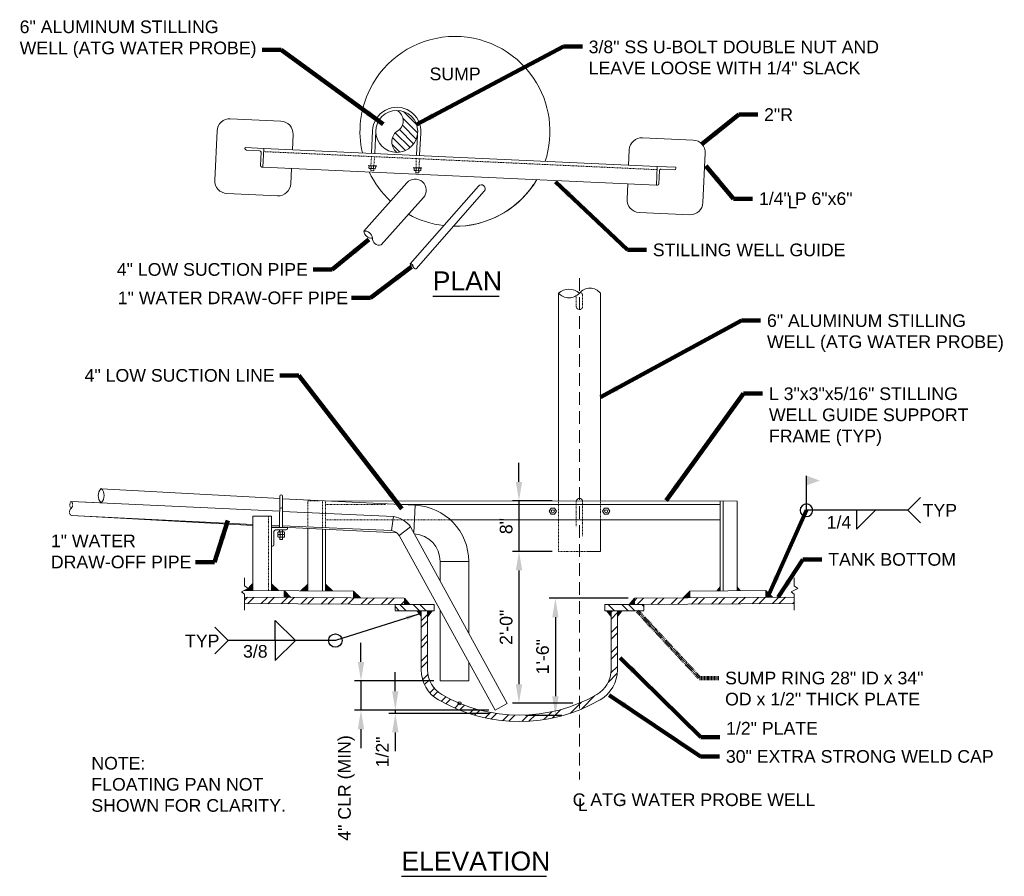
# Model space of a CAD drawing. Header units: inches. Extents: x -723 to 258, y 235 to 390.
# Tile 7 of 8: x -107 to 49, y 239 to 374. Entities that reach past the tile are written whole.
import ezdxf

# ---------------------------------------------------------------- set-up
doc = ezdxf.new("R2010")
doc.units = ezdxf.units.IN
doc.header["$MEASUREMENT"] = 0
for name, pattern in [('( Dashed )', [9, 6, -3]), ('HIDDEN', [0.19685, 0.15748, -0.03937]), ('HIDDEN2', [0.1875, 0.125, -0.0625])]:
    doc.linetypes.add(name, pattern=pattern)
doc.layers.get('DefPoints').update_dxf_attribs({"lineweight": 0})
for name, color, linetype, lineweight in [('G-ANNO-DIMS', 2, 'Continuous', 0), ('G-ANNO-MASK', 1, 'Continuous', 0), ('G-ANNO-NOTE', 4, 'Continuous', 30), ('G-ANNO-PATT', 250, 'Continuous', 0), ('G-ANNO-TEXT', 2, 'Continuous', 30), ('G-GRID-COOR', 2, 'Continuous', 13), ('M-ANNO-TEXT', 13, 'Continuous', 0), ('M-DETL-LGHT', 3, 'Continuous', 0), ('M-DETL-MEDM', 5, 'Continuous', 0), ('M-DETL-MLGT', 2, 'Continuous', 0), ('M-DETL-XLGT', 1, 'Continuous', 0)]:
    doc.layers.add(name, color=color, linetype=linetype, lineweight=lineweight)
doc.styles.add("AEC_AC_06ArchDims-CC_3-4_1'", font='arial.ttf', dxfattribs={"height": 2})
doc.styles.add("AEC_AC_44Text-LeftTop_1_1'", font='arial.ttf', dxfattribs={"height": 1.5})
doc.styles.add("AEC_AC_45Text-LeftTop_3-4_1'", font='arial.ttf', dxfattribs={"height": 2})
doc.styles.add("AEC_AC_46Text-LeftTop_1-2_1'", font='arial.ttf', dxfattribs={"height": 3})
doc.styles.add('ROMANS-16', font='romans.shx', dxfattribs={"width": 0.8, "height": 2})
doc.dimstyles.new("AEC_AC_06_Arch-Dims_3-4_1'", dxfattribs={"dimtxt": 2, "dimasz": 3, "dimexe": 1, "dimexo": 1, "dimgap": 1, "dimtad": 1, "dimdec": 4, "dimzin": 15, "dimdsep": 46, "dimlunit": 4, "dimtxsty": "AEC_AC_06ArchDims-CC_3-4_1'", "dimcen": 0.09, "dimclrd": 256, "dimclre": 256, "dimazin": 2, "dimtfac": 0.7, "dimtdec": 4, "dimtix": 1, "dimtmove": 1, "dimatfit": 3, "dimfxl": 1, "dimfrac": 1, "dimtolj": 1, "dimtzin": 15, "dimlwd": 30, "dimlwe": 30, "dimarcsym": 0})
doc.dimstyles.new("AEC_AC_45_Notes_3-4_1'", dxfattribs={"dimtxt": 2, "dimasz": 3, "dimexe": 1, "dimexo": 1, "dimgap": 1, "dimtad": 1, "dimjust": 1, "dimdec": 3, "dimzin": 15, "dimdsep": 46, "dimlunit": 5, "dimtxsty": "AEC_AC_45Text-LeftTop_3-4_1'", "dimblk": 'NONE', "dimcen": 0.09, "dimclrd": 256, "dimclre": 256, "dimazin": 2, "dimtfac": 0.7, "dimtdec": 3, "dimtmove": 1, "dimatfit": 1, "dimfxl": 1, "dimfrac": 1, "dimtolj": 1, "dimtzin": 15, "dimlwd": 30, "dimlwe": 30, "dimarcsym": 0})
doc.dimstyles.new('ROMANS-16', dxfattribs={"dimtxt": 2, "dimasz": 2, "dimexe": 1, "dimexo": 1, "dimgap": 1, "dimtad": 1, "dimzin": 11, "dimdsep": 46, "dimlunit": 4, "dimtxsty": 'ROMANS-16', "dimcen": 0.125, "dimclrd": 30, "dimclre": 30, "dimclrt": 256, "dimadec": 0, "dimazin": 0, "dimtfac": 1, "dimtmove": 2, "dimatfit": 3, "dimfxl": 1, "dimtzin": 11, "dimarcsym": 0})

# ---------------------------------------------------------------- blocks, each defined once
blk = doc.blocks.new('*U14')
at = {"color": 0}
for p, q in [((4.718, 5.248), (4.901, 5.431)), ((4.729, 5.083), (5.037, 5.391)), ((4.794, 4.971), (5.146, 5.323)), ((4.893, 4.893), (5.232, 5.232)), ((4.965, 4.788), (5.295, 5.118)), ((4.977, 4.624), (5.328, 4.974)), ((4.994, 4.464), (5.302, 4.771))]:
    blk.add_line(p, q, dxfattribs=at)
blk = doc.blocks.new('Pipesect')
blk.add_circle((0, 0), 0.5)
at = {"layer": 'M-DETL-XLGT'}
for centre, radius, start, end in [((0.207, 0.25), 0.325, 129.6583, 230.3417), ((-0.124, -0.25), 0.279, 296.4507, 63.5493)]:
    blk.add_arc(centre, radius, start, end, dxfattribs=at)
blk.add_blockref('*U14', (-4.83, -4.936), dxfattribs=at)
blk = doc.blocks.new('A$C6DE766CF')
at = {"layer": 'M-DETL-LGHT'}
for centre, radius, start, end in [((-8.99, 7.16), 5.5, 180, 240), ((-8.98, 7.15), 4.5, 180, 240.0391), ((11, 7.15), 4.5, 299.9609, 0), ((11.01, 7.16), 5.5, 300, 0), ((1.01, 24.48), 24.5, 240.0391, 299.9609), ((1.01, 24.48), 25.5, 240, 300)]:
    blk.add_arc(centre, radius, start, end, dxfattribs=at)
blk = doc.blocks.new('_None')
blk = doc.blocks.new('*D35')
at = {"layer": 'DefPoints', "color": 0, "transparency": 16777216}
for p in [(-40.13, 269.77), (-52.63, 265.15), (-31.45, 265.15)]:
    blk.add_point(p, dxfattribs=at)
at = {"layer": 'G-ANNO-DIMS', "lineweight": 30, "transparency": 16777216}
for p, q in [((-52.63, 272.77), (-52.63, 275.77)), ((-41.13, 269.77), (-53.63, 269.77)), ((-52.63, 269.77), (-52.63, 265.15)), ((-32.45, 265.15), (-53.63, 265.15)), ((-52.63, 262.15), (-52.63, 259.15))]:
    blk.add_line(p, q, dxfattribs=at)
at = {"layer": 'G-ANNO-DIMS', "transparency": 16777216}
for points in [[(-53.13, 272.77), (-52.13, 272.77), (-52.63, 269.77)], [(-53.13, 262.15), (-52.13, 262.15), (-52.63, 265.15)]]:
    blk.add_solid(points, dxfattribs=at)
at = {"layer": 'G-ANNO-DIMS', "color": 0, "lineweight": 30, "transparency": 16777216, "insert": (-54.94, 252.86), "char_height": 2, "attachment_point": 5, "rotation": 90, "style": "AEC_AC_06ArchDims-CC_3-4_1'"}
blk.add_mtext('\\A1;4" CLR (MIN)', dxfattribs=at)
blk = doc.blocks.new('*D24')
at = {"layer": 'DefPoints', "color": 0, "transparency": 16777216}
for p in [(-47.21, 264.65), (-31.45, 265.15), (-31.45, 264.65)]:
    blk.add_point(p, dxfattribs=at)
at = {"layer": 'G-ANNO-DIMS', "lineweight": 30, "transparency": 16777216}
for p, q in [((-47.21, 268.15), (-47.21, 271.15)), ((-32.45, 265.15), (-48.21, 265.15)), ((-32.45, 264.65), (-48.21, 264.65)), ((-47.21, 265.15), (-47.21, 264.65)), ((-47.21, 261.65), (-47.21, 258.65))]:
    blk.add_line(p, q, dxfattribs=at)
at = {"layer": 'G-ANNO-DIMS', "transparency": 16777216}
for points in [[(-47.71, 268.15), (-46.71, 268.15), (-47.21, 265.15)], [(-47.71, 261.65), (-46.71, 261.65), (-47.21, 264.65)]]:
    blk.add_solid(points, dxfattribs=at)
at = {"layer": 'G-ANNO-DIMS', "color": 0, "lineweight": 30, "transparency": 16777216, "insert": (-49.25, 258.54), "char_height": 2, "attachment_point": 5, "rotation": 90, "style": "AEC_AC_06ArchDims-CC_3-4_1'"}
blk.add_mtext('\\A1;1/2"', dxfattribs=at)
blk = doc.blocks.new('*D33')
at = {"layer": 'DefPoints', "color": 0, "transparency": 16777216}
for p in [(-21.44, 298.21), (-27.68, 290.24), (-21.44, 290.24)]:
    blk.add_point(p, dxfattribs=at)
at = {"layer": 'G-ANNO-DIMS', "lineweight": 30, "transparency": 16777216}
for p, q in [((-27.68, 301.21), (-27.68, 304.21)), ((-22.44, 298.21), (-28.68, 298.21)), ((-27.68, 298.21), (-27.68, 290.24)), ((-22.44, 290.24), (-28.68, 290.24)), ((-27.68, 287.24), (-27.68, 284.24))]:
    blk.add_line(p, q, dxfattribs=at)
at = {"layer": 'G-ANNO-DIMS', "transparency": 16777216}
for points in [[(-28.18, 301.21), (-27.18, 301.21), (-27.68, 298.21)], [(-28.18, 287.24), (-27.18, 287.24), (-27.68, 290.24)]]:
    blk.add_solid(points, dxfattribs=at)
at = {"layer": 'G-ANNO-DIMS', "color": 0, "lineweight": 30, "transparency": 16777216, "insert": (-29.7, 294.23), "char_height": 2, "attachment_point": 5, "rotation": 90, "style": "AEC_AC_06ArchDims-CC_3-4_1'"}
blk.add_mtext('\\A1;8"', dxfattribs=at)
blk = doc.blocks.new('*D34')
at = {"layer": 'DefPoints', "color": 0, "transparency": 16777216}
for p in [(-21.44, 290.24), (-27.68, 266.24), (-18.19, 266.24)]:
    blk.add_point(p, dxfattribs=at)
at = {"layer": 'G-ANNO-DIMS', "lineweight": 30, "transparency": 16777216}
for p, q in [((-22.44, 290.24), (-28.68, 290.24)), ((-27.68, 287.24), (-27.68, 269.24)), ((-19.19, 266.24), (-28.68, 266.24))]:
    blk.add_line(p, q, dxfattribs=at)
at = {"layer": 'G-ANNO-DIMS', "transparency": 16777216}
for points in [[(-28.18, 287.24), (-27.18, 287.24), (-27.68, 290.24)], [(-28.18, 269.24), (-27.18, 269.24), (-27.68, 266.24)]]:
    blk.add_solid(points, dxfattribs=at)
at = {"layer": 'G-ANNO-DIMS', "color": 0, "lineweight": 30, "transparency": 16777216, "insert": (-29.7, 278.24), "char_height": 2, "attachment_point": 5, "rotation": 90, "style": "AEC_AC_06ArchDims-CC_3-4_1'"}
blk.add_mtext('\\A1;2\'-0"', dxfattribs=at)
blk = doc.blocks.new('*D25')
at = {"layer": 'DefPoints', "color": 0, "transparency": 16777216}
for p in [(-9.45, 282.84), (-27.63, 264.35), (-21.93, 264.35)]:
    blk.add_point(p, dxfattribs=at)
at = {"layer": 'G-ANNO-DIMS', "lineweight": 30, "transparency": 16777216}
for p, q in [((-10.45, 282.84), (-22.93, 282.84)), ((-21.93, 279.84), (-21.93, 267.35)), ((-26.63, 264.35), (-20.93, 264.35))]:
    blk.add_line(p, q, dxfattribs=at)
at = {"layer": 'G-ANNO-DIMS', "transparency": 16777216}
for points in [[(-22.43, 279.84), (-21.43, 279.84), (-21.93, 282.84)], [(-22.43, 267.35), (-21.43, 267.35), (-21.93, 264.35)]]:
    blk.add_solid(points, dxfattribs=at)
at = {"layer": 'G-ANNO-DIMS', "color": 0, "lineweight": 30, "transparency": 16777216, "insert": (-23.95, 273.6), "char_height": 2, "attachment_point": 5, "rotation": 90, "style": "AEC_AC_06ArchDims-CC_3-4_1'"}
blk.add_mtext('\\A1;1\'-6"', dxfattribs=at)

msp = doc.modelspace()

# ---------------------------------------------------------------- hatches: boundary and pattern name
at = {"layer": 'G-ANNO-PATT'}
h = msp.add_hatch(dxfattribs=at)
h.set_pattern_fill('ANSI32', color=256, style=0, pattern_type=2)
h.set_pattern_definition([(45, (-432.941, -136.6417), (-1.59099, 1.59099), []), (45, (-431.8803, -136.6417), (-1.59099, 1.59099), [])])
h.paths.add_polyline_path([(-45.76012, 282.83735), (-71.03063, 283.00186), (-71.03063, 282.00184), (-45.80047, 281.83759), (-45.76012, 281.83759)])
h = msp.add_hatch(dxfattribs=at)
h.set_pattern_fill('ANSI32', color=256, style=0, pattern_type=2)
h.set_pattern_definition([(135, (-11.5747, 280.8352), (-1.59099, -1.59099), []), (135, (-11.5747, 281.8959), (-1.59099, -1.59099), [])])
h.paths.add_polyline_path([(-41.57689, 281.83759), (-47.25361, 281.83759), (-47.25361, 280.83759), (-41.57689, 280.83759)])
h = msp.add_hatch(dxfattribs=at)
h.set_pattern_fill('ANSI32', color=256, style=0, pattern_type=2)
h.set_pattern_definition([(135, (-13.6367, 280.8352), (-1.591, -1.591), []), (135, (-13.6367, 281.8959), (-1.591, -1.591), [])])
h.paths.add_polyline_path([(-13.6376, 281.83759), (-7.96087, 281.83759), (-7.96087, 280.83759), (-13.6376, 280.83759)])
h = msp.add_hatch(dxfattribs=at)
h.set_pattern_fill('ANSI32', color=256, style=0, pattern_type=2)
h.set_pattern_definition([(45, (-82.1636, -343.9263), (-1.59099, 1.59099), []), (45, (-81.103, -343.9263), (-1.59099, 1.59099), [])])
h.paths.add_polyline_path([(15.76603, 283.00178), (-9.45437, 282.83759), (-9.44786, 281.83762), (15.76603, 282.00175)])
h = msp.add_hatch(dxfattribs=at)
h.set_pattern_fill('ANSI32', color=256, style=0, pattern_type=2)
h.set_pattern_definition([(45, (-43.125, 263.3514), (-1.59099, 1.59099), []), (45, (-42.0643, 263.3514), (-1.59099, 1.59099), [])])
h.paths.add_polyline_path([(-12.12579, 280.83759), (-13.1376, 280.83759), (-13.1376, 271.52643, -0.268131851), (-15.39026, 267.62778, -0.142006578), (-28.63825, 264.37468), (-28.63825, 263.37386, 0.141766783), (-14.87579, 266.7701, 0.267949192), (-12.12579, 271.53324)])
h.paths.add_polyline_path([(-28.63825, 264.37468, -0.120980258), (-39.86132, 267.62778, -0.268131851), (-42.11398, 271.52643), (-42.11398, 280.83759), (-43.12579, 280.83759), (-43.12579, 271.53324, 0.267949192), (-40.37579, 266.7701, 0.12156462), (-28.63825, 263.37386)])
at = {"layer": 'M-DETL-LGHT', "extrusion": (0, 0, -1)}
for points in [[(69.70799, 284.07216), (69.70097, 285.15102), (70.78686, 284.07918)], [(61.04462, 283.99735), (61.03759, 285.07621), (62.12348, 284.00437)], [(-3.4689, 284.00063), (-4.08892, 284.00467), (-4.08892, 284.78093)], [(1.7745, 282.88759), (0.69564, 282.89461), (0.70266, 283.97348)], [(10.27639, 281.83222), (9.44786, 281.83762), (9.48612, 282.8194)], [(42.07313, 279.81141), (41.26137, 280.84169), (42.07313, 280.84169)], [(12.117, 279.81141), (11.30524, 280.84169), (12.117, 280.84169)]]:
    msp.add_hatch(color=256, dxfattribs=at).paths.add_polyline_path(points)
at = {"layer": 'M-DETL-LGHT'}
for points in [[(-66.75546, 284.05294), (-66.76249, 285.1318), (-65.6766, 284.05996)], [(-58.21603, 283.99735), (-58.22305, 285.07621), (-57.13716, 284.00437)], [(6.76254, 284.02207), (6.76254, 284.79616), (7.3738, 284.02605)], [(-63.70017, 282.95414), (-64.77655, 282.96115), (-64.76953, 284.04001)], [(-53.80437, 282.88972), (-53.81139, 283.96858), (-52.7255, 282.89674)], [(11.29994, 282.9727), (11.29292, 284.05157), (12.37881, 282.97972)], [(-45.76012, 281.83759), (-45.72824, 282.8196), (-44.93157, 281.83759)], [(-43.09748, 279.81141), (-43.90925, 280.84169), (-43.09748, 280.84169)], [(-13.14136, 279.81141), (-13.95312, 280.84169), (-13.14136, 280.84169)]]:
    msp.add_hatch(color=256, dxfattribs=at).paths.add_polyline_path(points)

# ---------------------------------------------------------------- linework, layer by layer
at = {"layer": 'G-ANNO-MASK'}
for p, q in [((-71.03063, 286.03867), (-71.03063, 284.81063)), ((-71.03063, 284.81063), (-70.43084, 284.35368)), ((15.76603, 286.03867), (15.76603, 284.81063)), ((15.76603, 284.81063), (16.36582, 284.35368)), ((-70.43084, 284.35368), (-71.51617, 283.86818)), ((-71.51617, 283.86818), (-71.03063, 283.49691)), ((-71.03063, 283.49691), (-71.03063, 280.9693)), ((16.36582, 284.35368), (15.28049, 283.86818)), ((15.28049, 283.86818), (15.76603, 283.49691)), ((15.76603, 283.49691), (15.76603, 280.9693))]:
    msp.add_line(p, q, dxfattribs=at)
at = {"layer": 'G-ANNO-NOTE', "lineweight": 30, "ltscale": 16}
for p, q in [((17.7246, 296.73258), (17.7246, 302.19486)), ((35.72457, 298.73257), (33.72457, 296.73258)), ((33.72457, 296.73258), (17.7246, 296.73258)), ((35.72457, 294.73258), (33.72457, 296.73258))]:
    msp.add_line(p, q, dxfattribs=at)
at = {"layer": 'G-ANNO-NOTE'}
for p, q in [((-66.17137, 276.15179), (-66.17137, 279.32679)), ((-66.17137, 279.32679), (-62.99636, 276.15179)), ((-75.72957, 278.26846), (-73.6129, 276.15179)), ((-75.72957, 274.03512), (-73.6129, 276.15179)), ((-56.67954, 276.15179), (-73.6129, 276.15179)), ((-66.17137, 276.15179), (-66.17137, 272.97678)), ((-66.17137, 272.97678), (-62.99636, 276.15179))]:
    msp.add_line(p, q, dxfattribs=at)
at = {"layer": 'G-ANNO-NOTE', "lineweight": 30, "ltscale": 16, "flags": 128}
msp.add_lwpolyline([(25.63928, 296.73258), (25.63928, 293.73258), (28.63927, 296.73258)], dxfattribs=at)
at = {"layer": 'G-ANNO-NOTE', "lineweight": 30, "ltscale": 16, "extrusion": (0, 0, -1)}
msp.add_circle((-17.7246, 296.73258), 1, dxfattribs=at)
at = {"layer": 'G-ANNO-NOTE'}
msp.add_circle((-56.67954, 276.15179), 1.05834, dxfattribs=at)
at = {"layer": 'G-ANNO-NOTE', "ltscale": 16, "extrusion": (0, 0, -1)}
msp.add_solid([(-17.7246, 302.19486), (-19.84461, 301.42324), (-17.73031, 300.6537)], dxfattribs=at)
at = {"layer": 'G-ANNO-TEXT', "linetype": 'Continuous'}
for p, q in [((-41.30511, 330.55712), (-30.81455, 330.55712)), ((-46.25186, 238.90325), (-23.33435, 238.90325))]:
    msp.add_line(p, q, dxfattribs=at)
at = {"layer": 'G-GRID-COOR', "linetype": '( Dashed )', "ltscale": 0.333333}
msp.add_line((-18.12579, 333.39694), (-18.12579, 254.18047), dxfattribs=at)
at = {"layer": 'M-ANNO-TEXT', "flags": 128}
msp.add_lwpolyline([(-37.3143, 266.2448, 1), (-36.8143, 266.2448, 1), (-37.3143, 266.2448)], format="xyb", dxfattribs=at)
at = {"layer": 'M-DETL-LGHT'}
for p, q in [((-50.95413, 353.16461), (-50.79331, 356.67076)), ((-50.46899, 353.14236), (-50.29329, 356.64739)), ((-43.3674, 352.81661), (-43.17892, 356.31494)), ((-43.86415, 352.8394), (-43.71808, 356.0238)), ((-67.99672, 353.90328), (-5.84909, 351.05263)), ((-5.98439, 348.10298), (-68.13202, 350.95363)), ((-21.43922, 298.2059), (-21.43922, 331.00854)), ((-14.81422, 298.19848), (-14.81422, 331.00854)), ((-65.46255, 298.59324), (-93.60624, 300.11203)), ((-65.46152, 298.9399), (-65.47616, 294.01218)), ((-65.01342, 298.9399), (-65.0281, 294.01218)), ((-44.07228, 297.52504), (-65.01458, 298.55213)), ((6.76254, 298.15311), (-58.21603, 298.22587)), ((-46.20184, 297.62949), (4.08892, 297.65127)), ((-44.07228, 297.52504), (-44.27369, 293.16701)), ((4.08892, 284.00467), (4.08892, 298.1561)), ((4.58892, 298.15554), (4.58892, 284.00792)), ((6.76254, 284.02207), (6.76254, 298.15311)), ((-69.72428, 294.31373), (-98.23757, 295.91606)), ((-69.72662, 295.78485), (-69.70799, 284.07216)), ((-69.72662, 295.78485), (-66.77383, 295.78485)), ((-66.77383, 295.78485), (-66.75546, 284.05294)), ((-65.476, 294.06371), (-66.77124, 294.12762)), ((-66.76654, 294.01218), (-64.23079, 294.01218)), ((-46.97334, 293.15082), (-65.0286, 294.04164)), ((-64.23079, 294.01218), (-64.23079, 293.8547)), ((4.08892, 295.2411), (-38.50668, 295.21378)), ((-14.81422, 291.51502), (-14.81422, 295.21378)), ((-66.37284, 291.29565), (-66.37284, 293.38226)), ((-66.13662, 293.61848), (-64.46701, 293.61848)), ((-65.67654, 293.30883), (-65.7474, 293.23797)), ((-65.7474, 293.23797), (-65.7474, 292.95459)), ((-65.67654, 292.88372), (-65.7474, 292.95459)), ((-65.67654, 292.88372), (-65.7474, 292.81285)), ((-65.7474, 292.81285), (-65.7474, 292.52947)), ((-65.67654, 292.45861), (-65.7474, 292.52947)), ((-65.67654, 293.30883), (-64.75872, 293.30883)), ((-65.67654, 292.88372), (-64.75872, 292.88372)), ((-65.47669, 292.88372), (-65.67654, 292.88372)), ((-65.47669, 292.45861), (-65.67654, 292.45861)), ((-65.47669, 293.61848), (-65.47669, 293.30883)), ((-65.47669, 293.30883), (-65.40583, 293.23797)), ((-65.47669, 292.88372), (-65.40583, 292.95459)), ((-65.47669, 292.88372), (-65.40583, 292.81285)), ((-65.47669, 292.88372), (-65.33496, 292.88372)), ((-65.47669, 292.45861), (-65.40583, 292.52947)), ((-65.47669, 292.45861), (-65.33496, 292.45861)), ((-65.45461, 292.45861), (-65.45461, 292.16194)), ((-65.33496, 293.30883), (-65.40583, 293.23797)), ((-65.40583, 292.95459), (-65.40583, 293.23797)), ((-65.33496, 292.88372), (-65.40583, 292.95459)), ((-65.33496, 292.88372), (-65.40583, 292.81285)), ((-65.40583, 292.52947), (-65.40583, 292.81285)), ((-65.33496, 292.45861), (-65.40583, 292.52947)), ((-65.10029, 292.88372), (-65.33496, 292.88372)), ((-65.10029, 292.45861), (-65.33496, 292.45861)), ((-65.10029, 293.30883), (-65.02943, 293.23797)), ((-65.10029, 292.88372), (-65.02943, 292.95459)), ((-65.10029, 292.88372), (-65.06486, 292.91915)), ((-65.10029, 292.88372), (-65.02943, 292.81285)), ((-65.10029, 292.88372), (-64.95856, 292.88372)), ((-65.10029, 292.45861), (-65.02943, 292.52947)), ((-65.10029, 292.45861), (-65.06486, 292.49404)), ((-65.10029, 292.45861), (-64.95856, 292.45861)), ((-64.95856, 293.30883), (-65.02943, 293.23797)), ((-65.02943, 293.23797), (-65.02943, 292.95459)), ((-64.95856, 292.88372), (-65.02943, 292.95459)), ((-64.95856, 292.88372), (-65.02943, 292.81285)), ((-65.02943, 292.81285), (-65.02943, 292.52947)), ((-64.95856, 292.45861), (-65.02943, 292.52947)), ((-65.0286, 293.61848), (-65.0286, 293.30883)), ((-65.00651, 292.45861), (-65.00651, 292.16194)), ((-64.75872, 292.88372), (-64.95856, 292.88372)), ((-64.75872, 292.45861), (-64.95856, 292.45861)), ((-64.75872, 293.30883), (-64.68785, 293.23797)), ((-64.75872, 292.88372), (-64.68785, 292.95459)), ((-64.75872, 292.88372), (-64.68785, 292.81285)), ((-64.75872, 292.45861), (-64.68785, 292.52947)), ((-64.68785, 293.23797), (-64.68785, 292.95459)), ((-64.68785, 292.81285), (-64.68785, 292.52947)), ((-61.03759, 293.84473), (-61.03759, 284.01572)), ((-58.71603, 293.73019), (-58.71603, 284.0006)), ((-58.21603, 293.70552), (-58.21603, 283.99735)), ((-66.60906, 291.05943), (-66.76654, 291.05943)), ((-65.04588, 292.12257), (-65.41524, 292.12257)), ((-14.81422, 290.24455), (-14.81422, 291.51502)), ((-14.81422, 290.24455), (-16.8222, 290.24455)), ((-40.13068, 288.66469), (-35.61888, 288.66469)), ((-40.13068, 285.59482), (-40.13068, 288.66469)), ((-35.61888, 277.34858), (-35.61888, 288.66469)), ((-69.70097, 285.15102), (-70.78686, 284.07918)), ((-69.71502, 285.15102), (-69.70799, 284.07216)), ((-66.76249, 285.1318), (-65.6766, 284.05996)), ((-66.74844, 285.1318), (-66.75546, 284.05294)), ((-61.03759, 285.07621), (-62.12348, 284.00437)), ((-61.05164, 285.07621), (-61.04462, 283.99735)), ((-58.22305, 285.07621), (-57.13716, 284.00437)), ((-58.209, 285.07621), (-58.21603, 283.99735)), ((-53.79734, 283.96858), (-71.04078, 284.08084)), ((-64.76953, 284.04001), (-64.77655, 282.96115)), ((-64.76953, 284.04001), (-63.70017, 282.95414)), ((-53.81139, 283.96858), (-52.7255, 282.89674)), ((-53.79734, 283.96858), (-53.80437, 282.88972)), ((-0.70266, 283.97348), (-1.7745, 282.88759)), ((-0.70266, 283.97348), (11.29292, 284.05157)), ((-0.70266, 283.97348), (-0.69564, 282.89461)), ((11.29292, 284.05157), (11.29994, 282.9727)), ((11.29292, 284.05157), (12.37881, 282.97972)), ((11.30035, 283.38685), (11.30035, 282.9727)), ((-45.80372, 281.83762), (-71.02412, 282.0018)), ((-45.79721, 282.83759), (-71.01761, 283.00178)), ((-47.25361, 280.87732), (-47.25361, 281.83759)), ((-41.07689, 281.83759), (-47.25361, 281.83759)), ((-45.76012, 281.83759), (-45.76012, 282.83759)), ((-45.72824, 282.8196), (-45.76012, 281.83759)), ((-45.74939, 282.04223), (-45.72824, 282.8196)), ((-45.72824, 282.8196), (-44.93157, 281.83759)), ((-41.07689, 280.83759), (-41.07689, 281.83759)), ((-14.1376, 281.83759), (-7.96087, 281.83759)), ((-14.1376, 280.83759), (-14.1376, 281.83759)), ((-9.48612, 282.8194), (-10.27639, 281.83222)), ((-9.45991, 282.04218), (-9.48612, 282.8194)), ((-9.48612, 282.8194), (-9.44786, 281.83762)), ((-9.45437, 282.83759), (15.76603, 283.00178)), ((-9.44786, 281.83762), (-9.45437, 282.83759)), ((-9.44786, 281.83762), (15.77254, 282.0018)), ((-7.96087, 280.87732), (-7.96087, 281.83759)), ((-41.07689, 280.83759), (-47.25361, 280.83759)), ((-43.12579, 271.53324), (-43.12579, 280.83759)), ((-42.11398, 271.52643), (-42.11398, 280.83759)), ((-40.13068, 269.77288), (-40.13068, 280.97924)), ((-14.1376, 280.83759), (-7.96087, 280.83759)), ((-13.1376, 271.52643), (-13.1376, 280.83759)), ((-12.12579, 271.53324), (-12.12579, 280.83759)), ((-35.61888, 269.77288), (-35.61888, 272.75371)), ((-35.61888, 269.77288), (-40.13068, 269.77288))]:
    msp.add_line(p, q, dxfattribs=at)
at = {"layer": 'M-DETL-LGHT', "flags": 128}
for points in [[(-63.60905, 350.74616), (-63.72036, 348.31959, -0.414213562), (-65.8099, 346.41333), (-73.80968, 346.78027, -0.414213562), (-75.71594, 348.86982), (-75.35803, 356.67261, -0.414213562), (-73.26849, 358.57887), (-65.26871, 358.21193, -0.414213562), (-63.36245, 356.12239), (-63.47376, 353.69581)], [(-10.37205, 351.26009), (-10.26075, 353.68667, -0.414213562), (-8.17121, 355.59292), (-0.17143, 355.22598, -0.414213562), (1.73483, 353.13644), (1.37692, 345.33365, -0.414213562), (-0.71262, 343.42739), (-8.7124, 343.79433, -0.414213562), (-10.61865, 345.88387), (-10.50735, 348.31044)], [(-18.61575, 298.20071, -0.817946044), (-17.63561, 298.19965)]]:
    msp.add_lwpolyline(points, format="xyb", dxfattribs=at)
for points in [[(-45.38527, 348.46658), (-52.19445, 340.84228)], [(-34.08906, 347.95222), (-44.88419, 335.66551)], [(-33.1661, 347.12867), (-43.91353, 334.89622)], [(-42.77582, 346.13403), (-49.46981, 338.64539)]]:
    msp.add_lwpolyline(points, dxfattribs=at)
for points in [[(-22.61522, 296.09207), (-22.89479, 296.5763), (-22.61522, 297.06052), (-22.05609, 297.06052), (-21.77652, 296.5763), (-22.05609, 296.09207), (-22.61522, 296.09207)], [(-13.63636, 296.09207), (-13.35679, 296.5763), (-13.63636, 297.06052), (-14.19549, 297.06052), (-14.47506, 296.5763), (-14.19549, 296.09207), (-13.63636, 296.09207)]]:
    msp.add_lwpolyline(points, close=True, dxfattribs=at)
at = {"layer": 'M-DETL-LGHT'}
for centre, radius in [((-46.98123, 356.59348), 3.3125), ((-22.33566, 296.5763), 0.23935), ((-13.91592, 296.5763), 0.23935)]:
    msp.add_circle(centre, radius, dxfattribs=at)
for centre, radius, start, end in [((-37.78954, 356.59348), 15, 34.0509374, 153.8021749), ((-37.78954, 356.59348), 15, 341.6241774, 34.0509374), ((-37.78954, 356.59348), 15, 153.8021749, 193.123307), ((-46.98123, 356.59348), 3.8125, 355.8101768, 178.8388697), ((-37.78954, 356.59348), 15, 205.2966512, 227.2702152), ((-44.08054, 347.3003), 1.75, 318.2069181, 138.2069181), ((-37.78954, 356.59348), 15, 269.0904232, 329.4508332), ((-37.78954, 356.59348), 15, 269.0904232, 325.9490626), ((-33.63065, 347.53695), 0.61847, 318.6878972, 138.6878972), ((-37.78954, 356.59348), 15, 240.7322428, 263.1388797), ((-52.04557, 339.63501), 1.21641, 5.1870492, 97.0305291), ((-50.94118, 341.00412), 1.26368, 187.3581336, 274.8594447), ((-49.72891, 339.7201), 1.10551, 178.7102958, 283.5544025), ((-44.82792, 335.23875), 0.43045, 5.6680283, 97.5115082), ((-44.44119, 335.7265), 0.44718, 187.8391127, 275.3404238), ((-44.00841, 335.27574), 0.3912, 179.1912749, 284.0353816), ((-65.23747, 298.9399), 0.22405, 0, 180), ((-65.23747, 296.89741), 0.22405, 0, 180), ((-44.48894, 288.66469), 8.87006, 0, 87.2596961), ((-66.13662, 293.38226), 0.23622, 90, 180), ((-64.46701, 293.8547), 0.23622, 270, 0), ((-44.48894, 288.66469), 4.35826, 0, 86.0566855), ((-66.60906, 291.29565), 0.23622, 270, 0), ((-65.41524, 292.16194), 0.03937, 180, 270), ((-65.04588, 292.16194), 0.03937, 270, 0)]:
    msp.add_arc(centre, radius, start, end, dxfattribs=at)
at = {"layer": 'M-DETL-MEDM', "color": 3}
for p, q in [((-70.94637, 354.03857), (-70.95359, 353.88126)), ((-67.99672, 353.90328), (-70.94637, 354.03857)), ((-68.64402, 353.53885), (-70.72844, 353.63446)), ((-68.51448, 351.20764), (-68.41887, 353.29206)), ((-68.13202, 350.95363), (-67.99672, 353.90328)), ((-68.13202, 350.95363), (-68.28933, 350.96084)), ((-5.98439, 348.10298), (-5.84909, 351.05263)), ((-5.84909, 351.05263), (-2.89944, 350.91733)), ((-5.58027, 348.32091), (-5.48466, 350.40533)), ((-5.23787, 350.63048), (-3.15345, 350.53487)), ((-2.89944, 350.91733), (-2.90665, 350.76002)), ((-5.82707, 348.09576), (-5.98439, 348.10298))]:
    msp.add_line(p, q, dxfattribs=at)
at = {"layer": 'M-DETL-MEDM', "color": 1, "linetype": 'HIDDEN'}
msp.add_line((-68.01981, 353.39986), (-5.87218, 350.54921), dxfattribs=at)
at = {"layer": 'M-DETL-MEDM', "color": 1, "linetype": 'HIDDEN2'}
for p, q in [((-51.06375, 351.20315), (-50.97722, 352.66119)), ((-50.5918, 351.18151), (-50.49422, 352.63904)), ((-43.93313, 350.87408), (-43.88724, 352.33598)), ((-43.46119, 350.85243), (-43.39451, 352.31338))]:
    msp.add_line(p, q, dxfattribs=at)
at = {"layer": 'M-DETL-MEDM', "color": 3}
for centre, radius, start, end in [((-70.71761, 353.87044), 0.23622, 177.3737422, 267.3737422), ((-68.65484, 353.30288), 0.23622, 357.3737422, 87.3737422), ((-68.27851, 351.19682), 0.23622, 177.3737422, 267.3737422), ((-5.24869, 350.39451), 0.23622, 87.3737422, 177.3737422), ((-3.14263, 350.77084), 0.23622, 267.3737422, 357.3737422), ((-5.81625, 348.33174), 0.23622, 267.3737422, 357.3737422), ((-19.78297, 329.27844), 2.39508, 46.2493445, 133.7506555), ((-16.47047, 329.73951), 2.08653, 37.4595168, 142.5404832), ((-19.78297, 332.61234), 2.3055, 224.07826, 315.92174), ((-92.49184, 299.04964), 1.63143, 136.2493445, 223.7506555), ((-94.76275, 299.04964), 1.57041, 314.07826, 45.92174), ((-92.8059, 296.7933), 1.42126, 127.4595168, 127.7786058)]:
    msp.add_arc(centre, radius, start, end, dxfattribs=at)
at = {"layer": 'M-DETL-MEDM'}
msp.add_arc((-69.5392, 352.4961), 5.9055, 342.7356494, 342.89623, dxfattribs=at)
at = {"layer": 'M-DETL-MLGT'}
for p, q in [((-65.46852, 296.58402), (-98.40236, 298.1399)), ((-93.67658, 297.91664), (-98.40236, 298.1399)), ((-69.72455, 294.48092), (-98.39343, 295.92391)), ((-47.50192, 295.73524), (-65.0205, 296.56286)), ((-47.50094, 295.74174), (-47.83766, 293.51708)), ((-65.47537, 294.27648), (-66.77156, 294.33229)), ((-47.83766, 293.51708), (-65.0286, 294.25725)), ((-44.78614, 294.10362), (-46.59731, 292.76865))]:
    msp.add_line(p, q, dxfattribs=at)
at = {"layer": 'M-DETL-MLGT', "flags": 128}
for points in [[(-44.78614, 294.10362), (-29.52059, 266.20271), (-31.44622, 265.14647)], [(-46.59731, 292.76865), (-31.44622, 265.14647)]]:
    msp.add_lwpolyline(points, dxfattribs=at)
at = {"layer": 'M-DETL-MLGT', "linetype": 'HIDDEN'}
for centre, radius, start, end in [((-97.97917, 296.48295), 0.6958, 127.4595168, 233.4618184), ((-97.82542, 297.58758), 0.7987, 136.2493445, 223.7506555), ((-98.93718, 297.58758), 0.76882, 314.07826, 45.92174)]:
    msp.add_arc(centre, radius, start, end, dxfattribs=at)
at = {"layer": 'M-DETL-MLGT'}
for radius in [4.14276, 1.89276]:
    msp.add_arc((-48.12092, 291.64563), radius, 36.3930832, 81.3930832, dxfattribs=at)
at = {"layer": 'M-DETL-XLGT'}
for p, q in [((-51.46558, 351.16926), (-51.46318, 351.22147)), ((-51.2886, 351.16115), (-51.46558, 351.16926)), ((-50.19237, 351.16318), (-51.46318, 351.22147)), ((-51.36264, 351.0936), (-51.37562, 350.81052)), ((-51.30808, 350.73648), (-51.37562, 350.81052)), ((-51.2886, 351.16115), (-51.36264, 351.0936)), ((-51.30808, 350.73648), (-51.10845, 350.72732)), ((-51.2886, 351.16115), (-51.08897, 351.15199)), ((-51.10845, 350.72732), (-51.03441, 350.79486)), ((-50.96686, 350.72083), (-51.10845, 350.72732)), ((-50.94738, 351.14549), (-51.08897, 351.15199)), ((-51.08897, 351.15199), (-51.02142, 351.07795)), ((-51.06055, 350.72512), (-51.07414, 350.42877)), ((-51.03662, 350.38763), (-50.66765, 350.37071)), ((-51.02142, 351.07795), (-51.03441, 350.79486)), ((-50.96686, 350.72083), (-51.03441, 350.79486)), ((-50.94738, 351.14549), (-51.02142, 351.07795)), ((-50.96686, 350.72083), (-51.00063, 350.75785)), ((-50.96686, 350.72083), (-50.73244, 350.71007)), ((-50.71296, 351.13474), (-50.94738, 351.14549)), ((-50.73244, 350.71007), (-50.6584, 350.77762)), ((-50.59086, 350.70358), (-50.73244, 350.71007)), ((-50.57138, 351.12825), (-50.71296, 351.13474)), ((-50.71296, 351.13474), (-50.64542, 351.0607)), ((-50.6584, 350.77762), (-50.64542, 351.0607)), ((-50.59086, 350.70358), (-50.6584, 350.77762)), ((-50.57138, 351.12825), (-50.64542, 351.0607)), ((-50.61292, 350.70459), (-50.62651, 350.40823)), ((-50.59086, 350.70358), (-50.39122, 350.69442)), ((-50.57138, 351.12825), (-50.37174, 351.11909)), ((-50.39122, 350.69442), (-50.31718, 350.76197)), ((-50.37174, 351.11909), (-50.19477, 351.11097)), ((-50.37174, 351.11909), (-50.3042, 351.04505)), ((-50.3042, 351.04505), (-50.31718, 350.76197)), ((-50.19477, 351.11097), (-50.19237, 351.16318)), ((-44.33496, 350.84019), (-44.33257, 350.8924)), ((-44.15798, 350.83207), (-44.33496, 350.84019)), ((-43.06176, 350.83411), (-44.33257, 350.8924)), ((-44.23202, 350.76453), (-44.24501, 350.48144)), ((-44.17746, 350.4074), (-44.24501, 350.48144)), ((-44.15798, 350.83207), (-44.23202, 350.76453)), ((-44.17746, 350.4074), (-43.97783, 350.39825)), ((-44.15798, 350.83207), (-43.95835, 350.82291)), ((-43.97783, 350.39825), (-43.90379, 350.46579)), ((-43.83625, 350.39175), (-43.97783, 350.39825)), ((-43.94471, 350.39673), (-43.95972, 350.06929)), ((-43.95972, 350.06929), (-43.52065, 350.04915)), ((-43.81677, 350.81642), (-43.95835, 350.82291)), ((-43.95835, 350.82291), (-43.89081, 350.74888)), ((-43.89081, 350.74888), (-43.90379, 350.46579)), ((-43.83625, 350.39175), (-43.90379, 350.46579)), ((-43.81677, 350.81642), (-43.89081, 350.74888)), ((-43.83625, 350.39175), (-43.87002, 350.42877)), ((-43.83625, 350.39175), (-43.60182, 350.381)), ((-43.58235, 350.80567), (-43.81677, 350.81642)), ((-43.60182, 350.381), (-43.52779, 350.44854)), ((-43.46024, 350.37451), (-43.60182, 350.381)), ((-43.44076, 350.79917), (-43.58235, 350.80567)), ((-43.58235, 350.80567), (-43.5148, 350.73163)), ((-43.52779, 350.44854), (-43.5148, 350.73163)), ((-43.46024, 350.37451), (-43.52779, 350.44854)), ((-43.50563, 350.37659), (-43.52065, 350.04915)), ((-43.44076, 350.79917), (-43.5148, 350.73163)), ((-43.46024, 350.37451), (-43.26061, 350.36535)), ((-43.44076, 350.79917), (-43.24113, 350.79002)), ((-43.26061, 350.36535), (-43.18657, 350.43289)), ((-43.24113, 350.79002), (-43.17359, 350.71598)), ((-43.24113, 350.79002), (-43.06415, 350.7819)), ((-43.17359, 350.71598), (-43.18657, 350.43289)), ((-43.06415, 350.7819), (-43.06176, 350.83411))]:
    msp.add_line(p, q, dxfattribs=at)
at = {"layer": 'M-DETL-XLGT', "linetype": 'HIDDEN2'}
for p, q in [((-59.20761, 298.22698), (-61.03759, 298.22903)), ((-61.03759, 298.22903), (-61.03759, 294.08541)), ((-58.71603, 298.22643), (-58.71603, 293.98545)), ((-58.21603, 298.22587), (-58.21603, 293.96393)), ((-58.21603, 297.62428), (-48.68421, 297.62841)), ((-21.43736, 290.24455), (-21.43922, 298.2059)), ((-14.81422, 295.21378), (-14.81422, 298.19848)), ((-67.21457, 295.78485), (-67.23297, 284.05605)), ((-38.50668, 295.21378), (-58.21603, 295.21378)), ((-16.8222, 290.24455), (-21.43736, 290.24455))]:
    msp.add_line(p, q, dxfattribs=at)
msp.add_lwpolyline([(-18.00114, 331.15748, -0.342201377), (-17.62579, 330.67327), (-17.62579, 328.94891, -1), (-18.62579, 328.94891), (-18.62579, 330.61828)], format="xyb", dxfattribs=at)
for points in [[(-18.62579, 294.20792), (-18.62579, 298.10103)], [(-17.62579, 298.10103), (-17.62579, 292.64942)]]:
    msp.add_lwpolyline(points, dxfattribs=at)
at = {"layer": 'M-DETL-XLGT'}
for centre, start, end in [((-51.03481, 350.42696), 177.3737422, 267.3737422), ((-50.66584, 350.41004), 267.3737422, 357.3737422)]:
    msp.add_arc(centre, 0.03937, start, end, dxfattribs=at)

# ---------------------------------------------------------------- block references
at = {"layer": 'M-ANNO-TEXT'}
msp.add_blockref('A$C6DE766CF', (-28.63825, 264.37468), dxfattribs=at)
at = {"layer": 'M-DETL-MEDM', "xscale": 6.625, "yscale": -6.625, "zscale": 6.625}
msp.add_blockref('Pipesect', (-46.98123, 356.59348), dxfattribs=at)

# ---------------------------------------------------------------- texts
at = {"layer": 'G-ANNO-NOTE', "linetype": 'Continuous', "char_height": 2, "attachment_point": 7, "style": "AEC_AC_45Text-LeftTop_3-4_1'"}
for s, insert, width in [('6" ALUMINUM STILLING WELL (ATG WATER PROBE) ', (-106.53803, 368.17819), 37.2978295), ('\\A1;{\\H1x;3/8\\A0;\\H1x;" SS U-BOLT DOUBLE NUT AND LEAVE LOOSE WITH \\A1;\\H1x;1/4\\A0;\\H1x;" SLACK}', (-16.67463, 365.57921), 46.4006434), ('6" ALUMINUM STILLING WELL (ATG WATER PROBE) ', (11.48526, 321.76005), 38.4349551), ('L 3"x3"x{\\A1;\\H1x;5/16}" STILLING WELL GUIDE SUPPORT FRAME (TYP)', (11.79882, 306.88042), 35.6101873)]:
    msp.add_mtext(s, dxfattribs=dict(at, insert=insert, width=width))
at = {"layer": 'G-ANNO-NOTE', "linetype": 'Continuous', "char_height": 2, "style": "AEC_AC_45Text-LeftTop_3-4_1'"}
for s, insert, attachment_point in [('SUMP', (-41.80079, 366.67102), 1), ('2"R', (11.02912, 359.24712), 4), ('\\A1;{\\H1x;1/4\\A0;\\H1x;" P 6"x6"}', (10.22276, 345.95808), 4), ('L', (14.71958, 346.42966), 1), ('STILLING WELL GUIDE', (-6.54098, 337.8579), 4), ('4" LOW SUCTION PIPE', (-61.01729, 334.76603), 6), ('1" WATER DRAW-OFF PIPE', (-54.65808, 330.27933), 6), ('1/4', (20.915, 295.84486), 1), ('TANK BOTTOM', (21.16677, 288.96052), 4), ('C ATG WATER PROBE WELL', (-19.20985, 252.00191), 1), ('L', (-18.39288, 251.22707), 1)]:
    msp.add_mtext(s, dxfattribs=dict(at, insert=insert, attachment_point=attachment_point))
at = {"layer": 'G-ANNO-NOTE', "char_height": 2, "style": "AEC_AC_45Text-LeftTop_3-4_1'"}
for s, insert, attachment_point in [('4" LOW SUCTION LINE', (-96.27402, 317.01715), 7), ('TYP', (-80.41402, 277.10539), 1), ('\\A1;{\\H1x;3/8}', (-71.26026, 275.44611), 1), ('\\A1;{\\H1x;1/2\\A0;\\H1x;" PLATE}', (5.02698, 262.28172), 4), ('30" EXTRA STRONG WELD CAP', (4.99934, 257.8313), 4)]:
    msp.add_mtext(s, dxfattribs=dict(at, insert=insert, attachment_point=attachment_point))
at = {"layer": 'G-ANNO-NOTE', "lineweight": 30, "insert": (41.50233, 297.73091), "char_height": 2, "attachment_point": 3, "style": "AEC_AC_44Text-LeftTop_1_1'"}
msp.add_mtext('TYP', dxfattribs=at)
at = {"layer": 'G-ANNO-NOTE', "linetype": 'Continuous', "lineweight": 13, "insert": (-101.60791, 292.89922), "char_height": 2, "width": 22.6442686, "attachment_point": 1, "style": "AEC_AC_45Text-LeftTop_3-4_1'"}
msp.add_mtext('1" WATER DRAW-OFF PIPE', dxfattribs=at)
at = {"layer": 'G-ANNO-NOTE', "linetype": 'HIDDEN2', "insert": (4.87227, 271.23294), "char_height": 2, "width": 34.2598582, "attachment_point": 1, "style": "AEC_AC_45Text-LeftTop_3-4_1'"}
msp.add_mtext('SUMP RING 28" ID x 34" OD x {\\A1;\\H1x;1/2}" THICK PLATE', dxfattribs=at)
at = {"layer": 'G-ANNO-TEXT', "linetype": 'Continuous', "char_height": 3, "attachment_point": 1, "style": "AEC_AC_46Text-LeftTop_1-2_1'"}
for s, insert in [('PLAN', (-41.30776, 334.46913)), ('ELEVATION', (-46.25452, 242.81527))]:
    msp.add_mtext(s, dxfattribs=dict(at, insert=insert))
at = {"layer": 'G-ANNO-TEXT', "linetype": 'Continuous', "insert": (-95.21545, 257.76846), "char_height": 2, "width": 37.3547379, "attachment_point": 1, "style": "AEC_AC_45Text-LeftTop_3-4_1'"}
msp.add_mtext('NOTE:\\PFLOATING PAN NOT SHOWN FOR CLARITY.', dxfattribs=at)

# ---------------------------------------------------------------- dimensions: what is measured, and where the dimension line sits
at = {"layer": 'G-ANNO-DIMS', "lineweight": 30}
for base, p1, p2, text, picture, middle in [((-27.68162, 290.24455), (-21.43922, 298.2059), (-21.43736, 290.24455), '8"', '*D33', (-29.70277, 294.22523)), ((-21.93269, 264.35375), (-9.45437, 282.83759), (-27.62579, 264.35375), '1\'-6"', '*D25', (-23.95384, 273.59567))]:
    dim = msp.add_linear_dim(base=base, p1=p1, p2=p2, angle=270, text=text, dimstyle="AEC_AC_06_Arch-Dims_3-4_1'", dxfattribs=at)
    dim.commit()
    dim.dimension.update_dxf_attribs({"geometry": picture, "text_midpoint": middle})
dim = msp.add_linear_dim(base=(-27.68162, 266.244803), p1=(-21.437359, 290.244551), p2=(-18.187279, 266.244803), angle=270, dimstyle="AEC_AC_06_Arch-Dims_3-4_1'", dxfattribs=at)
dim.commit()
dim.dimension.update_dxf_attribs({"geometry": '*D34', "text_midpoint": (-29.702766, 278.244677)})
for base, p1, p2, text, picture, middle in [((-52.63134, 265.14647), (-40.13068, 269.77288), (-31.44622, 265.14647), '4" CLR (MIN)', '*D35', (-52.63134, 252.86217)), ((-47.21234, 264.65362), (-31.44622, 265.14647), (-31.44622, 264.65362), '1/2"', '*D24', (-47.21234, 258.5431))]:
    dim = msp.add_linear_dim(base=base, p1=p1, p2=p2, angle=270, text=text, dimstyle="AEC_AC_06_Arch-Dims_3-4_1'", dxfattribs=at)
    dim.commit()
    dim.dimension.update_dxf_attribs({"geometry": picture, "text_midpoint": middle, "dimtype": 160})

# ---------------------------------------------------------------- leaders
at = {"layer": 'G-ANNO-NOTE', "linetype": 'Continuous', "lineweight": 30, "annotation_type": 0, "has_hookline": 1}
for points, hookline_direction, text_width in [([(-49.14484, 357.74937), (-65.2545, 369.48993), (-68.2545, 369.48993)], 1, 37.27694), ([(-43.85351, 357.68437), (-20.67463, 369.9819), (-17.67463, 369.9819)], 0, 45.59482), ([(1.21446, 354.57601), (7.02912, 359.24712), (10.02912, 359.24712)], 0, 4.44611), ([(1.84085, 351.15906), (6.22276, 345.95808), (9.22276, 345.95808)], 0, 14.34516), ([(-21.90425, 348.63136), (-10.54098, 337.8579), (-7.54098, 337.8579)], 0, 30.15553), ([(-51.37839, 339.49163), (-57.20174, 334.76603), (-60.20174, 334.76603)], 1, 29.99318), ([(-44.65358, 335.20779), (-51.11082, 330.27933), (-54.11082, 330.27933)], 1, 35.92906), ([(-14.81422, 314.60351), (7.48526, 326.71762), (10.48526, 326.71762)], 0, 37.27694), ([(-4.41325, 298.29658), (7.79882, 315.20486), (10.79882, 315.20486)], 0, 31.42565), ([(-73.63842, 295.13627), (-75.77102, 288.52397), (-78.77102, 288.52397)], 1, 21.83083), ([(13.27695, 282.98557), (17.16677, 288.96052), (20.16677, 288.96052)], 0, 19.90177)]:
    msp.add_leader(points, dimstyle="AEC_AC_45_Notes_3-4_1'", override={"dimtad": 0, "dimclrd": 0, "dimlwd": 65534}, dxfattribs=dict(at, hookline_direction=hookline_direction, text_width=text_width))
at = {"layer": 'G-ANNO-NOTE', "lineweight": 30, "annotation_type": 0, "has_hookline": 1}
for points, hookline_direction, text_width in [([(-46.20184, 296.9666), (-62.43255, 318.05145), (-65.43255, 318.05145)], 1, 29.83765), ([(-11.68897, 273.42178), (1.02698, 260.87905), (4.02698, 260.87905)], 0, 14.04911), ([(-13.42006, 267.51687), (0.99934, 257.8313), (3.99934, 257.8313)], 0, 42.05048)]:
    msp.add_leader(points, dimstyle="AEC_AC_45_Notes_3-4_1'", override={"dimtad": 0, "dimclrd": 0, "dimlwd": 65534}, dxfattribs=dict(at, hookline_direction=hookline_direction, text_width=text_width))
at = {"layer": 'G-ANNO-NOTE', "lineweight": 30}
msp.add_leader([(11.83586, 283.51565), (17.7246, 296.73258)], dimstyle="AEC_AC_45_Notes_3-4_1'", override={"dimclrd": 0, "dimlwd": 65534}, dxfattribs=at)
at = {"layer": 'G-ANNO-NOTE'}
msp.add_leader([(-43.50337, 280.32655), (-56.67954, 276.15179)], dimstyle='ROMANS-16', override={"dimclrd": 0}, dxfattribs=at)
at = {"layer": 'G-ANNO-NOTE', "linetype": 'HIDDEN2', "lineweight": 30, "annotation_type": 0, "has_hookline": 1, "hookline_direction": 0, "text_width": 31.07231}
msp.add_leader([(-8.95544, 280.78886), (0.87227, 270.19865), (3.87227, 270.19865)], dimstyle="AEC_AC_45_Notes_3-4_1'", override={"dimtad": 0, "dimclrd": 0, "dimlwd": 65534}, dxfattribs=at)

doc.saveas('drawing.dxf')
